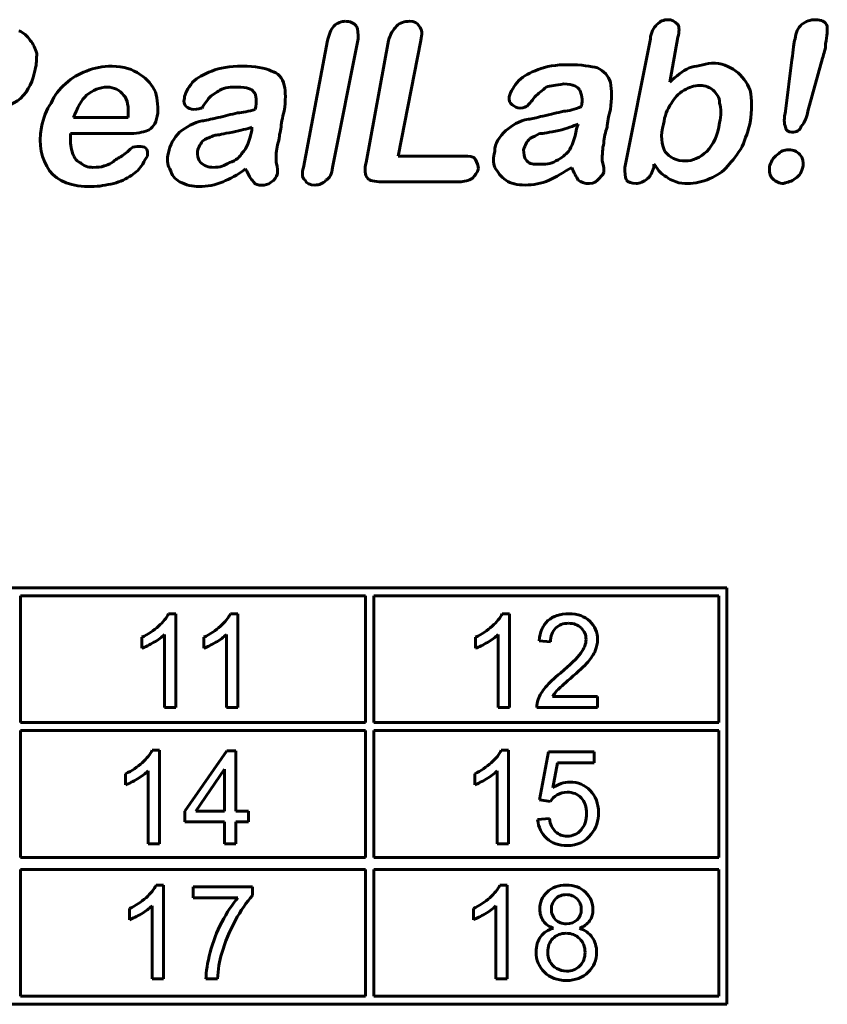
# Model space of a CAD drawing. Header units: millimetres. Extents: x -18 to 27, y -59 to 51.
# Tile 3 of 8: x -9 to 1, y -39 to -27. Entities that reach past the tile are written whole.
import ezdxf

# ---------------------------------------------------------------- set-up
doc = ezdxf.new("R2010")
doc.units = ezdxf.units.MM
doc.linetypes.add('K5LT_BASIC', pattern=[0])

msp = doc.modelspace()

# ---------------------------------------------------------------- linework, layer by layer
at = {"color": 150, "linetype": 'K5LT_BASIC', "lineweight": 60, "true_color": 0x0080ff}
for p, q in [((-5.426, -27.47), (-5.724, -29.038)), ((-5.367, -29.038), (-5.049, -27.449)), ((-4.672, -27.47), (-4.95, -28.978)), ((-4.553, -28.9), (-4.274, -27.47)), ((-1.434, -27.449), (-1.751, -29.038)), ((-1.196, -27.986), (-1.096, -27.429)), ((0.314, -27.708), (0.236, -28.343)), ((0.513, -28.343), (0.692, -27.688)), ((-8.565, -28.423), (-7.89, -28.423)), ((-2.347, -28.561), (-2.328, -28.502)), ((-8.605, -28.621), (-7.89, -28.621)), ((-6.361, -28.582), (-6.361, -28.542)), ((-3.738, -28.9), (-4.553, -28.9)), ((-1.393, -29.038), (-1.393, -28.999)), ((-4.751, -29.217), (-3.797, -29.217)), ((-0.49, -34.239), (-13.69, -34.239)), ((-9.223, -34.339), (-9.223, -35.907)), ((-4.956, -34.339), (-9.223, -34.339)), ((-4.956, -35.907), (-4.956, -34.339)), ((-4.856, -34.339), (-4.856, -35.907)), ((-0.589, -34.339), (-4.856, -34.339)), ((-0.589, -35.907), (-0.589, -34.339)), ((-0.49, -39.393), (-0.49, -34.239)), ((-7.302, -34.561), (-7.392, -34.561)), ((-7.302, -35.72), (-7.302, -34.561)), ((-6.537, -34.561), (-6.627, -34.561)), ((-6.537, -35.72), (-6.537, -34.561)), ((-3.177, -34.561), (-3.267, -34.561)), ((-3.177, -35.72), (-3.177, -34.561)), ((-7.442, -34.817), (-7.442, -35.72)), ((-6.677, -34.817), (-6.677, -35.72)), ((-3.317, -34.817), (-3.317, -35.72)), ((-7.721, -34.851), (-7.721, -34.988)), ((-6.956, -34.851), (-6.956, -34.988)), ((-3.596, -34.851), (-3.596, -34.988)), ((-2.812, -34.895), (-2.669, -34.909)), ((-2.087, -35.585), (-2.645, -35.585)), ((-2.087, -35.72), (-2.087, -35.585)), ((-7.442, -35.72), (-7.302, -35.72)), ((-6.677, -35.72), (-6.537, -35.72)), ((-3.317, -35.72), (-3.177, -35.72)), ((-2.839, -35.72), (-2.087, -35.72)), ((-9.223, -35.907), (-4.956, -35.907)), ((-4.856, -35.907), (-0.589, -35.907)), ((-9.223, -36.007), (-9.223, -37.575)), ((-4.956, -36.007), (-9.223, -36.007)), ((-4.956, -37.575), (-4.956, -36.007)), ((-0.589, -36.007), (-4.856, -36.007)), ((-4.856, -36.007), (-4.856, -37.575)), ((-0.589, -37.575), (-0.589, -36.007)), ((-7.504, -36.25), (-7.594, -36.25)), ((-7.504, -37.409), (-7.504, -36.25)), ((-6.673, -36.255), (-7.192, -37.003)), ((-6.559, -36.255), (-6.673, -36.255)), ((-6.559, -37.003), (-6.559, -36.255)), ((-3.188, -36.25), (-3.278, -36.25)), ((-3.188, -37.409), (-3.188, -36.25)), ((-2.694, -36.27), (-2.804, -36.863)), ((-2.131, -36.27), (-2.694, -36.27)), ((-2.131, -36.405), (-2.131, -36.27)), ((-2.643, -36.716), (-2.583, -36.405)), ((-2.583, -36.405), (-2.131, -36.405)), ((-7.923, -36.54), (-7.923, -36.677)), ((-7.644, -36.506), (-7.644, -37.409)), ((-6.699, -36.484), (-7.055, -37.003)), ((-6.699, -37.003), (-6.699, -36.484)), ((-3.607, -36.54), (-3.607, -36.677)), ((-3.328, -36.506), (-3.328, -37.409)), ((-2.804, -36.863), (-2.672, -36.882)), ((-7.192, -37.003), (-7.192, -37.134)), ((-7.055, -37.003), (-6.699, -37.003)), ((-6.405, -37.003), (-6.559, -37.003)), ((-6.405, -37.134), (-6.405, -37.003)), ((-7.192, -37.134), (-6.699, -37.134)), ((-6.699, -37.134), (-6.699, -37.409)), ((-6.559, -37.409), (-6.559, -37.134)), ((-6.559, -37.134), (-6.405, -37.134)), ((-2.683, -37.095), (-2.829, -37.106)), ((-7.644, -37.409), (-7.504, -37.409)), ((-6.699, -37.409), (-6.559, -37.409)), ((-3.328, -37.409), (-3.188, -37.409)), ((-9.223, -37.575), (-4.956, -37.575)), ((-4.856, -37.575), (-0.589, -37.575)), ((-9.223, -37.725), (-9.223, -39.293)), ((-4.956, -37.725), (-9.223, -37.725)), ((-4.956, -39.293), (-4.956, -37.725)), ((-4.856, -37.725), (-4.856, -39.293)), ((-0.589, -37.725), (-4.856, -37.725)), ((-0.589, -39.293), (-0.589, -37.725)), ((-7.456, -37.919), (-7.546, -37.919)), ((-7.456, -39.079), (-7.456, -37.919)), ((-7.089, -37.939), (-7.089, -38.074)), ((-6.354, -37.939), (-7.089, -37.939)), ((-6.354, -38.048), (-6.354, -37.939)), ((-3.205, -37.919), (-3.295, -37.919)), ((-3.205, -39.079), (-3.205, -37.919)), ((-7.089, -38.074), (-6.534, -38.074)), ((-7.875, -38.209), (-7.875, -38.346)), ((-7.596, -38.175), (-7.596, -39.079)), ((-3.624, -38.209), (-3.624, -38.346)), ((-3.345, -38.175), (-3.345, -39.079)), ((-7.596, -39.079), (-7.456, -39.079)), ((-6.93, -39.079), (-6.787, -39.079)), ((-3.345, -39.079), (-3.205, -39.079)), ((-9.223, -39.293), (-4.956, -39.293)), ((-4.856, -39.293), (-0.589, -39.293)), ((-13.69, -39.393), (-0.49, -39.393))]:
    msp.add_line(p, q, dxfattribs=at)
for points in [[(-5.208, -27.231), (-5.248, -27.231), (-5.307, -27.25), (-5.347, -27.291)], [(-5.069, -27.291), (-5.108, -27.25), (-5.149, -27.231), (-5.208, -27.231)], [(-1.354, -27.271), (-1.393, -27.31), (-1.434, -27.37), (-1.434, -27.449)], [(-1.215, -27.211), (-1.274, -27.211), (-1.315, -27.231), (-1.354, -27.271)], [(-1.096, -27.271), (-1.136, -27.231), (-1.175, -27.211), (-1.215, -27.211)], [(-1.096, -27.429), (-1.076, -27.35), (-1.076, -27.31), (-1.096, -27.271)], [(0.434, -27.271), (0.394, -27.31), (0.355, -27.37), (0.355, -27.449)], [(0.612, -27.211), (0.534, -27.211), (0.493, -27.231), (0.434, -27.271)], [(0.752, -27.291), (0.731, -27.231), (0.672, -27.211), (0.612, -27.211)], [(-9.102, -27.47), (-9.141, -27.41), (-9.182, -27.37), (-9.241, -27.35)], [(-5.347, -27.291), (-5.387, -27.33), (-5.406, -27.39), (-5.426, -27.47)], [(-5.049, -27.449), (-5.049, -27.39), (-5.049, -27.33), (-5.069, -27.291)], [(-4.572, -27.291), (-4.612, -27.33), (-4.652, -27.39), (-4.672, -27.47)], [(-4.274, -27.47), (-4.255, -27.39), (-4.255, -27.33), (-4.294, -27.291)], [(0.731, -27.509), (0.752, -27.41), (0.752, -27.33), (0.752, -27.291)], [(-9.022, -27.628), (-9.042, -27.569), (-9.061, -27.509), (-9.102, -27.47)], [(0.355, -27.449), (0.335, -27.489), (0.335, -27.589), (0.314, -27.708)], [(0.692, -27.688), (0.712, -27.628), (0.731, -27.569), (0.731, -27.509)], [(-9.042, -27.827), (-9.022, -27.768), (-9.022, -27.688), (-9.022, -27.628)], [(-2.447, -27.768), (-2.605, -27.768), (-2.725, -27.787), (-2.824, -27.827)], [(-2.089, -27.807), (-2.168, -27.787), (-2.287, -27.768), (-2.447, -27.768)], [(-0.678, -27.747), (-0.777, -27.768), (-0.877, -27.787), (-0.957, -27.807)], [(-0.38, -27.846), (-0.46, -27.787), (-0.559, -27.747), (-0.678, -27.747)], [(-9.221, -28.185), (-9.122, -28.085), (-9.061, -27.965), (-9.042, -27.827)], [(-8.406, -27.846), (-8.506, -27.887), (-8.585, -27.926), (-8.664, -28.006)], [(-8.089, -27.787), (-8.208, -27.787), (-8.307, -27.807), (-8.406, -27.846)], [(-7.75, -27.887), (-7.83, -27.827), (-7.949, -27.787), (-8.089, -27.787)], [(-7.552, -28.105), (-7.592, -28.025), (-7.651, -27.946), (-7.75, -27.887)], [(-6.856, -27.846), (-6.957, -27.887), (-7.035, -27.926), (-7.095, -27.986)], [(-6.48, -27.787), (-6.638, -27.787), (-6.758, -27.807), (-6.856, -27.846)], [(-6.121, -27.846), (-6.201, -27.807), (-6.32, -27.787), (-6.48, -27.787)], [(-5.963, -28.025), (-5.983, -27.926), (-6.043, -27.867), (-6.121, -27.846)], [(-2.824, -27.827), (-2.924, -27.867), (-3.002, -27.906), (-3.062, -27.965)], [(-1.93, -27.986), (-1.95, -27.906), (-2.01, -27.846), (-2.089, -27.807)], [(-0.957, -27.807), (-1.036, -27.846), (-1.116, -27.906), (-1.196, -27.986)], [(-0.202, -28.085), (-0.241, -27.986), (-0.301, -27.906), (-0.38, -27.846)], [(-8.664, -28.006), (-8.744, -28.066), (-8.804, -28.144), (-8.843, -28.244)], [(-7.095, -27.986), (-7.154, -28.066), (-7.195, -28.125), (-7.195, -28.185)], [(-3.062, -27.965), (-3.121, -28.025), (-3.162, -28.105), (-3.181, -28.164)], [(-2.725, -28.045), (-2.665, -28.025), (-2.605, -28.025), (-2.507, -28.006)], [(-2.507, -28.006), (-2.387, -28.006), (-2.328, -28.045), (-2.308, -28.085)], [(-1.93, -28.323), (-1.911, -28.185), (-1.911, -28.085), (-1.93, -27.986)], [(-8.148, -28.045), (-8.247, -28.045), (-8.327, -28.085), (-8.406, -28.144)], [(-7.949, -28.144), (-7.989, -28.085), (-8.068, -28.045), (-8.148, -28.045)], [(-7.532, -28.403), (-7.512, -28.304), (-7.532, -28.204), (-7.552, -28.105)], [(-6.897, -28.185), (-6.856, -28.144), (-6.797, -28.105), (-6.758, -28.085)], [(-6.758, -28.085), (-6.698, -28.045), (-6.618, -28.045), (-6.539, -28.045)], [(-6.539, -28.045), (-6.42, -28.045), (-6.361, -28.066), (-6.34, -28.105)], [(-6.34, -28.105), (-6.301, -28.144), (-6.301, -28.224), (-6.32, -28.323)], [(-5.963, -28.343), (-5.942, -28.204), (-5.942, -28.105), (-5.963, -28.025)], [(-2.864, -28.164), (-2.824, -28.125), (-2.764, -28.085), (-2.725, -28.045)], [(-2.308, -28.085), (-2.287, -28.125), (-2.268, -28.204), (-2.287, -28.284)], [(-1.017, -28.085), (-1.096, -28.125), (-1.136, -28.185), (-1.175, -28.244)], [(-0.818, -28.025), (-0.898, -28.025), (-0.957, -28.045), (-1.017, -28.085)], [(-0.658, -28.085), (-0.699, -28.045), (-0.758, -28.025), (-0.818, -28.025)], [(-0.579, -28.244), (-0.579, -28.164), (-0.619, -28.125), (-0.658, -28.085)], [(-0.202, -28.483), (-0.181, -28.323), (-0.181, -28.204), (-0.202, -28.085)], [(-9.638, -28.363), (-9.459, -28.323), (-9.32, -28.263), (-9.221, -28.185)], [(-8.843, -28.244), (-8.903, -28.323), (-8.942, -28.423), (-8.962, -28.542)], [(-8.406, -28.144), (-8.465, -28.204), (-8.525, -28.304), (-8.565, -28.423)], [(-7.89, -28.423), (-7.89, -28.284), (-7.89, -28.204), (-7.949, -28.144)], [(-7.195, -28.185), (-7.214, -28.224), (-7.195, -28.263), (-7.175, -28.284)], [(-6.976, -28.304), (-6.976, -28.284), (-6.936, -28.244), (-6.897, -28.185)], [(-3.181, -28.164), (-3.181, -28.204), (-3.181, -28.244), (-3.142, -28.263)], [(-2.963, -28.284), (-2.943, -28.263), (-2.903, -28.224), (-2.864, -28.164)], [(-1.175, -28.244), (-1.235, -28.323), (-1.255, -28.403), (-1.274, -28.502)], [(-0.579, -28.483), (-0.559, -28.403), (-0.559, -28.304), (-0.579, -28.244)], [(-7.175, -28.284), (-7.154, -28.304), (-7.115, -28.323), (-7.076, -28.323)], [(-7.076, -28.323), (-7.035, -28.323), (-6.996, -28.304), (-6.976, -28.304)], [(-6.539, -28.363), (-6.618, -28.383), (-6.698, -28.403), (-6.778, -28.423)], [(-6.32, -28.323), (-6.4, -28.343), (-6.48, -28.363), (-6.539, -28.363)], [(-6.002, -28.561), (-6.002, -28.502), (-5.983, -28.423), (-5.963, -28.343)], [(-3.142, -28.263), (-3.121, -28.284), (-3.082, -28.304), (-3.043, -28.304)], [(-3.043, -28.304), (-3.002, -28.304), (-2.963, -28.284), (-2.963, -28.284)], [(-2.507, -28.343), (-2.585, -28.363), (-2.665, -28.383), (-2.764, -28.403)], [(-2.287, -28.284), (-2.367, -28.323), (-2.447, -28.343), (-2.507, -28.343)], [(-1.97, -28.542), (-1.97, -28.483), (-1.95, -28.403), (-1.93, -28.323)], [(0.236, -28.343), (0.215, -28.423), (0.215, -28.502), (0.236, -28.542)], [(0.434, -28.522), (0.474, -28.483), (0.493, -28.423), (0.513, -28.343)], [(-7.651, -28.582), (-7.592, -28.561), (-7.552, -28.502), (-7.532, -28.403)], [(-6.976, -28.462), (-7.076, -28.483), (-7.175, -28.542), (-7.255, -28.602)], [(-6.778, -28.423), (-6.877, -28.442), (-6.936, -28.462), (-6.976, -28.462)], [(-2.943, -28.442), (-3.062, -28.462), (-3.142, -28.522), (-3.222, -28.582)], [(-2.764, -28.403), (-2.844, -28.423), (-2.903, -28.442), (-2.943, -28.442)], [(-2.328, -28.502), (-2.387, -28.522), (-2.466, -28.561), (-2.566, -28.582)], [(-1.274, -28.502), (-1.315, -28.641), (-1.295, -28.76), (-1.255, -28.84)], [(-0.738, -28.84), (-0.658, -28.76), (-0.599, -28.641), (-0.579, -28.483)], [(-0.301, -28.781), (-0.261, -28.681), (-0.222, -28.582), (-0.202, -28.483)], [(-8.962, -28.542), (-9.002, -28.76), (-8.962, -28.939), (-8.863, -29.079)], [(-8.585, -28.84), (-8.605, -28.781), (-8.605, -28.701), (-8.605, -28.621)], [(-7.89, -28.621), (-7.791, -28.621), (-7.711, -28.602), (-7.651, -28.582)], [(-7.255, -28.602), (-7.333, -28.681), (-7.374, -28.76), (-7.393, -28.859)], [(-6.599, -28.602), (-6.718, -28.621), (-6.778, -28.641), (-6.817, -28.641)], [(-6.361, -28.542), (-6.42, -28.561), (-6.499, -28.582), (-6.599, -28.602)], [(-6.48, -28.859), (-6.42, -28.8), (-6.4, -28.721), (-6.361, -28.582)], [(-6.043, -28.76), (-6.022, -28.681), (-6.022, -28.621), (-6.002, -28.561)], [(-3.222, -28.582), (-3.3, -28.661), (-3.36, -28.74), (-3.36, -28.84)], [(-2.804, -28.621), (-2.844, -28.641), (-2.883, -28.661), (-2.924, -28.681)], [(-2.566, -28.582), (-2.685, -28.602), (-2.764, -28.621), (-2.804, -28.621)], [(-2.447, -28.84), (-2.406, -28.781), (-2.367, -28.681), (-2.347, -28.561)], [(-2.01, -28.74), (-2.01, -28.661), (-1.989, -28.602), (-1.97, -28.542)], [(0.236, -28.542), (0.236, -28.582), (0.275, -28.602), (0.314, -28.602)], [(0.314, -28.602), (0.374, -28.602), (0.414, -28.582), (0.434, -28.522)], [(-6.957, -28.701), (-6.996, -28.74), (-7.016, -28.781), (-7.035, -28.84)], [(-6.817, -28.641), (-6.877, -28.661), (-6.916, -28.681), (-6.957, -28.701)], [(-2.924, -28.681), (-2.963, -28.721), (-2.983, -28.76), (-3.002, -28.82)], [(-2.03, -28.959), (-2.03, -28.88), (-2.03, -28.8), (-2.01, -28.74)], [(-8.486, -28.978), (-8.545, -28.959), (-8.565, -28.9), (-8.585, -28.84)], [(-7.85, -28.8), (-7.89, -28.84), (-7.949, -28.88), (-7.97, -28.9)], [(-7.75, -28.781), (-7.791, -28.781), (-7.83, -28.781), (-7.85, -28.8)], [(-7.672, -28.8), (-7.691, -28.781), (-7.731, -28.781), (-7.75, -28.781)], [(-7.651, -28.9), (-7.651, -28.859), (-7.651, -28.82), (-7.672, -28.8)], [(-7.393, -28.859), (-7.413, -28.939), (-7.413, -28.999), (-7.374, -29.058)], [(-7.035, -28.84), (-7.035, -28.88), (-7.035, -28.939), (-6.996, -28.978)], [(-6.638, -28.978), (-6.559, -28.959), (-6.499, -28.9), (-6.48, -28.859)], [(-6.062, -28.978), (-6.062, -28.9), (-6.062, -28.82), (-6.043, -28.76)], [(-3.36, -28.84), (-3.38, -28.919), (-3.38, -28.978), (-3.36, -29.038)], [(-3.002, -28.82), (-3.002, -28.859), (-3.002, -28.919), (-2.963, -28.959)], [(-2.605, -28.959), (-2.526, -28.919), (-2.486, -28.88), (-2.447, -28.84)], [(-1.255, -28.84), (-1.196, -28.919), (-1.116, -28.959), (-0.997, -28.959)], [(-0.997, -28.959), (-0.917, -28.959), (-0.818, -28.919), (-0.738, -28.84)], [(-0.479, -29.019), (-0.42, -28.959), (-0.36, -28.88), (-0.301, -28.781)], [(0.275, -28.82), (0.215, -28.82), (0.176, -28.84), (0.136, -28.88)], [(0.414, -28.88), (0.374, -28.84), (0.335, -28.82), (0.275, -28.82)], [(-8.327, -29.038), (-8.387, -29.038), (-8.446, -29.019), (-8.486, -28.978)], [(-8.089, -28.978), (-8.128, -28.999), (-8.167, -29.019), (-8.188, -29.019)], [(-7.97, -28.9), (-8.009, -28.919), (-8.048, -28.939), (-8.089, -28.978)], [(-7.711, -28.999), (-7.691, -28.959), (-7.672, -28.919), (-7.651, -28.9)], [(-6.996, -28.978), (-6.957, -29.019), (-6.897, -29.038), (-6.837, -29.038)], [(-6.837, -29.038), (-6.758, -29.038), (-6.698, -29.019), (-6.638, -28.978)], [(-6.043, -29.118), (-6.043, -29.098), (-6.043, -29.038), (-6.062, -28.978)], [(-4.95, -28.978), (-4.97, -29.058), (-4.97, -29.138), (-4.929, -29.177)], [(-3.598, -28.939), (-3.618, -28.9), (-3.678, -28.9), (-3.738, -28.9)], [(-3.559, -29.058), (-3.559, -29.019), (-3.579, -28.978), (-3.598, -28.939)], [(-2.963, -28.959), (-2.924, -28.999), (-2.883, -28.999), (-2.804, -28.999)], [(-2.804, -28.999), (-2.745, -28.999), (-2.665, -28.999), (-2.605, -28.959)], [(-2.01, -29.098), (-2.01, -29.079), (-2.01, -29.019), (-2.03, -28.959)], [(0.136, -28.88), (0.076, -28.919), (0.057, -28.978), (0.037, -29.019)], [(0.454, -29.019), (0.454, -28.978), (0.454, -28.919), (0.414, -28.88)], [(-8.863, -29.079), (-8.763, -29.217), (-8.585, -29.276), (-8.346, -29.276)], [(-8.188, -29.019), (-8.227, -29.038), (-8.268, -29.038), (-8.327, -29.038)], [(-7.85, -29.138), (-7.791, -29.098), (-7.75, -29.058), (-7.711, -28.999)], [(-7.374, -29.058), (-7.353, -29.138), (-7.314, -29.177), (-7.255, -29.217)], [(-6.718, -29.217), (-6.638, -29.177), (-6.539, -29.138), (-6.439, -29.058)], [(-6.439, -29.058), (-6.4, -29.138), (-6.38, -29.177), (-6.34, -29.217)], [(-5.724, -29.038), (-5.745, -29.118), (-5.745, -29.157), (-5.704, -29.198)], [(-5.447, -29.198), (-5.406, -29.177), (-5.367, -29.118), (-5.367, -29.038)], [(-3.639, -29.177), (-3.598, -29.138), (-3.579, -29.098), (-3.559, -29.058)], [(-3.36, -29.038), (-3.321, -29.098), (-3.281, -29.157), (-3.222, -29.198)], [(-2.685, -29.198), (-2.605, -29.157), (-2.507, -29.098), (-2.406, -29.038)], [(-2.406, -29.038), (-2.387, -29.098), (-2.347, -29.157), (-2.328, -29.198)], [(-2.089, -29.198), (-2.049, -29.157), (-2.03, -29.138), (-2.01, -29.098)], [(-1.751, -29.038), (-1.751, -29.098), (-1.751, -29.157), (-1.732, -29.198)], [(-1.473, -29.177), (-1.434, -29.157), (-1.414, -29.098), (-1.393, -29.038)], [(-1.393, -28.999), (-1.354, -29.038), (-1.334, -29.079), (-1.315, -29.098)], [(-1.315, -29.098), (-1.295, -29.118), (-1.274, -29.138), (-1.235, -29.157)], [(-0.699, -29.177), (-0.619, -29.138), (-0.539, -29.098), (-0.479, -29.019)], [(0.037, -29.019), (0.037, -29.098), (0.037, -29.138), (0.076, -29.177)], [(0.355, -29.177), (0.414, -29.138), (0.434, -29.098), (0.454, -29.019)], [(-8.068, -29.237), (-7.989, -29.217), (-7.91, -29.177), (-7.85, -29.138)], [(-7.255, -29.217), (-7.175, -29.257), (-7.095, -29.276), (-7.016, -29.276)], [(-7.016, -29.276), (-6.916, -29.276), (-6.817, -29.257), (-6.718, -29.217)], [(-6.34, -29.217), (-6.32, -29.257), (-6.281, -29.257), (-6.242, -29.257)], [(-6.242, -29.257), (-6.201, -29.257), (-6.162, -29.257), (-6.121, -29.217)], [(-6.121, -29.217), (-6.082, -29.198), (-6.062, -29.157), (-6.043, -29.118)], [(-4.929, -29.177), (-4.91, -29.198), (-4.851, -29.217), (-4.751, -29.217)], [(-3.797, -29.217), (-3.738, -29.217), (-3.678, -29.198), (-3.639, -29.177)], [(-3.222, -29.198), (-3.162, -29.237), (-3.082, -29.257), (-2.983, -29.257)], [(-2.983, -29.257), (-2.883, -29.257), (-2.784, -29.237), (-2.685, -29.198)], [(-2.328, -29.198), (-2.287, -29.217), (-2.248, -29.237), (-2.228, -29.237)], [(-2.228, -29.237), (-2.168, -29.237), (-2.129, -29.237), (-2.089, -29.198)], [(-1.732, -29.198), (-1.712, -29.217), (-1.672, -29.237), (-1.613, -29.237)], [(-1.613, -29.237), (-1.572, -29.237), (-1.513, -29.217), (-1.473, -29.177)], [(-1.235, -29.157), (-1.215, -29.177), (-1.175, -29.198), (-1.116, -29.217)], [(-1.116, -29.217), (-1.076, -29.237), (-1.017, -29.237), (-0.976, -29.237)], [(-0.976, -29.237), (-0.877, -29.237), (-0.798, -29.217), (-0.699, -29.177)], [(0.076, -29.177), (0.117, -29.217), (0.156, -29.237), (0.215, -29.237)], [(0.215, -29.237), (0.255, -29.217), (0.314, -29.217), (0.355, -29.177)], [(-8.346, -29.276), (-8.247, -29.276), (-8.167, -29.257), (-8.068, -29.237)], [(-7.392, -34.561), (-7.416, -34.611), (-7.458, -34.662), (-7.516, -34.715)], [(-6.627, -34.561), (-6.651, -34.611), (-6.693, -34.662), (-6.751, -34.715)], [(-3.267, -34.561), (-3.292, -34.611), (-3.333, -34.662), (-3.392, -34.715)], [(-2.443, -34.561), (-2.551, -34.561), (-2.637, -34.589), (-2.701, -34.646)], [(-2.184, -34.653), (-2.247, -34.592), (-2.334, -34.561), (-2.443, -34.561)], [(-7.516, -34.715), (-7.575, -34.768), (-7.643, -34.814), (-7.721, -34.851)], [(-6.751, -34.715), (-6.81, -34.768), (-6.878, -34.814), (-6.956, -34.851)], [(-3.392, -34.715), (-3.45, -34.768), (-3.518, -34.814), (-3.596, -34.851)], [(-2.701, -34.646), (-2.765, -34.703), (-2.802, -34.786), (-2.812, -34.895)], [(-2.608, -34.74), (-2.567, -34.699), (-2.513, -34.679), (-2.446, -34.679)], [(-2.446, -34.679), (-2.382, -34.679), (-2.33, -34.698), (-2.291, -34.736)], [(-2.088, -34.882), (-2.088, -34.791), (-2.12, -34.715), (-2.184, -34.653)], [(-3.449, -34.915), (-3.395, -34.882), (-3.351, -34.85), (-3.317, -34.817)], [(-2.669, -34.909), (-2.669, -34.837), (-2.648, -34.78), (-2.608, -34.74)], [(-2.291, -34.736), (-2.251, -34.775), (-2.231, -34.822), (-2.231, -34.879)], [(-3.596, -34.988), (-3.553, -34.971), (-3.504, -34.947), (-3.449, -34.915)], [(-2.231, -34.879), (-2.231, -34.932), (-2.253, -34.989), (-2.297, -35.049)], [(-2.116, -35.018), (-2.098, -34.973), (-2.088, -34.928), (-2.088, -34.882)], [(-2.297, -35.049), (-2.341, -35.11), (-2.424, -35.191), (-2.547, -35.294)], [(-2.209, -35.159), (-2.166, -35.11), (-2.135, -35.063), (-2.116, -35.018)], [(-2.424, -35.362), (-2.324, -35.276), (-2.252, -35.208), (-2.209, -35.159)], [(-2.547, -35.294), (-2.626, -35.36), (-2.687, -35.418), (-2.73, -35.468)], [(-2.586, -35.508), (-2.562, -35.482), (-2.508, -35.434), (-2.424, -35.362)], [(-2.73, -35.468), (-2.772, -35.518), (-2.803, -35.57), (-2.823, -35.621)], [(-2.645, -35.585), (-2.629, -35.559), (-2.609, -35.533), (-2.586, -35.508)], [(-2.823, -35.621), (-2.835, -35.653), (-2.84, -35.686), (-2.839, -35.72)], [(-7.594, -36.25), (-7.618, -36.3), (-7.66, -36.352), (-7.718, -36.404)], [(-3.278, -36.25), (-3.302, -36.3), (-3.344, -36.352), (-3.402, -36.404)], [(-7.718, -36.404), (-7.777, -36.458), (-7.845, -36.503), (-7.923, -36.54)], [(-3.402, -36.404), (-3.461, -36.458), (-3.529, -36.503), (-3.607, -36.54)], [(-7.776, -36.604), (-7.721, -36.571), (-7.677, -36.539), (-7.644, -36.506)], [(-3.46, -36.604), (-3.405, -36.571), (-3.361, -36.539), (-3.328, -36.506)], [(-7.923, -36.677), (-7.879, -36.661), (-7.83, -36.636), (-7.776, -36.604)], [(-3.607, -36.677), (-3.564, -36.661), (-3.514, -36.636), (-3.46, -36.604)], [(-2.429, -36.644), (-2.504, -36.644), (-2.575, -36.668), (-2.643, -36.716)], [(-2.179, -36.748), (-2.247, -36.679), (-2.33, -36.644), (-2.429, -36.644)], [(-2.587, -36.801), (-2.551, -36.78), (-2.511, -36.769), (-2.466, -36.769)], [(-2.466, -36.769), (-2.393, -36.769), (-2.334, -36.793), (-2.29, -36.839)], [(-2.077, -37.018), (-2.077, -36.908), (-2.111, -36.818), (-2.179, -36.748)], [(-2.672, -36.882), (-2.651, -36.849), (-2.623, -36.822), (-2.587, -36.801)], [(-2.29, -36.839), (-2.246, -36.886), (-2.224, -36.95), (-2.224, -37.031)], [(-2.224, -37.031), (-2.224, -37.116), (-2.247, -37.184), (-2.293, -37.236)], [(-2.166, -37.288), (-2.106, -37.212), (-2.077, -37.122), (-2.077, -37.018)], [(-2.829, -37.106), (-2.82, -37.204), (-2.782, -37.281), (-2.717, -37.34)], [(-2.608, -37.258), (-2.647, -37.222), (-2.672, -37.167), (-2.683, -37.095)], [(-2.464, -37.313), (-2.521, -37.313), (-2.569, -37.294), (-2.608, -37.258)], [(-2.293, -37.236), (-2.34, -37.287), (-2.396, -37.313), (-2.464, -37.313)], [(-2.717, -37.34), (-2.652, -37.399), (-2.568, -37.429), (-2.464, -37.429)], [(-2.464, -37.429), (-2.339, -37.429), (-2.239, -37.382), (-2.166, -37.288)], [(-7.546, -37.919), (-7.57, -37.969), (-7.612, -38.021), (-7.67, -38.074)], [(-3.295, -37.919), (-3.319, -37.969), (-3.361, -38.021), (-3.419, -38.074)], [(-2.713, -38.005), (-2.772, -38.063), (-2.802, -38.133), (-2.802, -38.217)], [(-2.476, -37.919), (-2.574, -37.919), (-2.653, -37.948), (-2.713, -38.005)], [(-2.237, -38.007), (-2.297, -37.949), (-2.377, -37.919), (-2.476, -37.919)], [(-2.146, -38.221), (-2.146, -38.137), (-2.176, -38.066), (-2.237, -38.007)], [(-7.67, -38.074), (-7.729, -38.127), (-7.797, -38.172), (-7.875, -38.209)], [(-6.534, -38.074), (-6.604, -38.156), (-6.671, -38.257), (-6.733, -38.376)], [(-6.569, -38.36), (-6.498, -38.231), (-6.426, -38.127), (-6.354, -38.048)], [(-3.419, -38.074), (-3.478, -38.127), (-3.546, -38.172), (-3.624, -38.209)], [(-2.607, -38.088), (-2.641, -38.122), (-2.659, -38.164), (-2.659, -38.212)], [(-2.474, -38.036), (-2.528, -38.036), (-2.572, -38.053), (-2.607, -38.088)], [(-2.342, -38.089), (-2.377, -38.053), (-2.421, -38.036), (-2.474, -38.036)], [(-2.289, -38.22), (-2.289, -38.168), (-2.306, -38.124), (-2.342, -38.089)], [(-2.802, -38.217), (-2.802, -38.273), (-2.788, -38.321), (-2.76, -38.361)], [(-2.659, -38.212), (-2.659, -38.267), (-2.642, -38.311), (-2.607, -38.346)], [(-2.34, -38.347), (-2.306, -38.312), (-2.289, -38.27), (-2.289, -38.22)], [(-2.187, -38.361), (-2.16, -38.321), (-2.146, -38.275), (-2.146, -38.221)], [(-6.734, -38.761), (-6.695, -38.624), (-6.64, -38.49), (-6.569, -38.36)], [(-2.76, -38.361), (-2.732, -38.4), (-2.689, -38.431), (-2.631, -38.453)], [(-2.607, -38.346), (-2.573, -38.381), (-2.528, -38.398), (-2.472, -38.398)], [(-2.472, -38.398), (-2.418, -38.398), (-2.374, -38.381), (-2.34, -38.347)], [(-2.313, -38.453), (-2.257, -38.431), (-2.215, -38.401), (-2.187, -38.361)], [(-6.733, -38.376), (-6.796, -38.496), (-6.844, -38.62), (-6.878, -38.749)], [(-2.631, -38.453), (-2.7, -38.471), (-2.754, -38.505), (-2.791, -38.556)], [(-2.155, -38.565), (-2.191, -38.513), (-2.243, -38.476), (-2.313, -38.453)], [(-2.791, -38.556), (-2.829, -38.607), (-2.848, -38.67), (-2.848, -38.745)], [(-2.641, -38.58), (-2.683, -38.624), (-2.705, -38.68), (-2.705, -38.746)], [(-2.477, -38.514), (-2.543, -38.514), (-2.598, -38.536), (-2.641, -38.58)], [(-2.309, -38.581), (-2.354, -38.537), (-2.41, -38.514), (-2.477, -38.514)], [(-2.243, -38.75), (-2.243, -38.682), (-2.265, -38.626), (-2.309, -38.581)], [(-2.1, -38.749), (-2.1, -38.677), (-2.118, -38.616), (-2.155, -38.565)], [(-6.878, -38.749), (-6.911, -38.878), (-6.929, -38.988), (-6.93, -39.079)], [(-6.787, -39.079), (-6.78, -38.964), (-6.762, -38.857), (-6.734, -38.761)], [(-2.848, -38.745), (-2.848, -38.845), (-2.813, -38.929), (-2.745, -38.997)], [(-2.705, -38.746), (-2.705, -38.786), (-2.696, -38.825), (-2.677, -38.863)], [(-2.308, -38.917), (-2.264, -38.873), (-2.243, -38.818), (-2.243, -38.75)], [(-2.203, -38.997), (-2.134, -38.93), (-2.1, -38.847), (-2.1, -38.749)], [(-2.677, -38.863), (-2.659, -38.901), (-2.63, -38.93), (-2.593, -38.951)], [(-2.593, -38.951), (-2.556, -38.971), (-2.515, -38.982), (-2.473, -38.982)], [(-2.473, -38.982), (-2.406, -38.982), (-2.351, -38.96), (-2.308, -38.917)], [(-2.745, -38.997), (-2.676, -39.064), (-2.586, -39.098), (-2.474, -39.098)], [(-2.474, -39.098), (-2.362, -39.098), (-2.272, -39.064), (-2.203, -38.997)]]:
    msp.add_open_spline(points, degree=3, dxfattribs=at)
for points in [[(-4.294, -27.291), (-4.314, -27.25), (-4.354, -27.231), (-4.473, -27.231), (-4.533, -27.25), (-4.572, -27.291)], [(-5.704, -29.198), (-5.685, -29.237), (-5.644, -29.257), (-5.525, -29.257), (-5.486, -29.237), (-5.447, -29.198)], [(-7.721, -34.988), (-7.678, -34.971), (-7.628, -34.947), (-7.519, -34.882), (-7.475, -34.85), (-7.442, -34.817)], [(-6.956, -34.988), (-6.913, -34.971), (-6.863, -34.947), (-6.754, -34.882), (-6.71, -34.85), (-6.677, -34.817)], [(-7.875, -38.346), (-7.832, -38.33), (-7.782, -38.306), (-7.673, -38.241), (-7.629, -38.208), (-7.596, -38.175)], [(-3.624, -38.346), (-3.581, -38.33), (-3.532, -38.306), (-3.423, -38.241), (-3.378, -38.208), (-3.345, -38.175)]]:
    msp.add_open_spline(points, degree=3, knots=[0, 0, 0, 0, 1.5, 1.5, 3, 3, 3, 3], dxfattribs=at)

doc.saveas('drawing.dxf')
